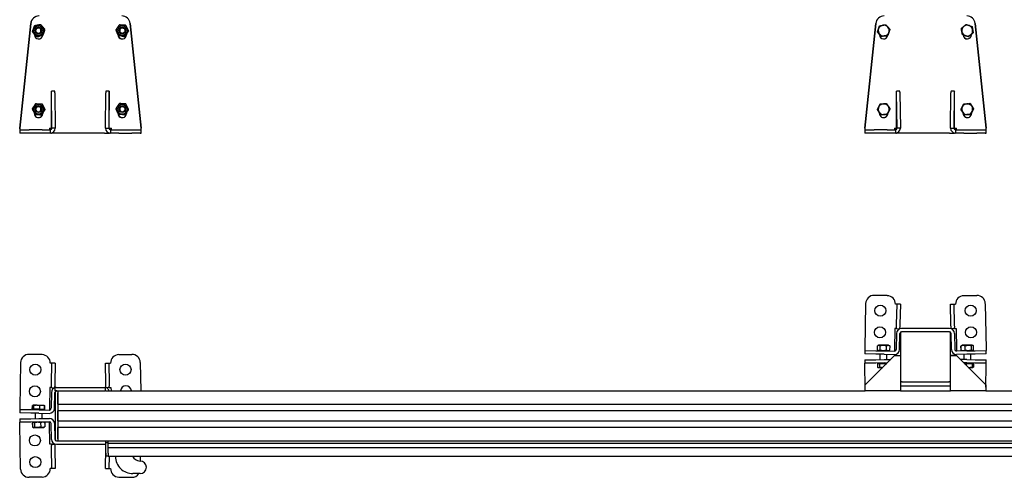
# Model space of a CAD drawing. Header units: millimetres. Extents: x 2512 to 4677, y 3159 to 6133.
# Tile 1 of 4: x 2512 to 3689, y 3159 to 3706. Entities that reach past the tile are written whole.
import ezdxf

# ---------------------------------------------------------------- set-up
doc = ezdxf.new("R2010")
doc.units = ezdxf.units.MM
doc.header["$LTSCALE"] = 25
doc.layers.add('VISIBILE', color=7, linetype='Continuous', lineweight=30)

msp = doc.modelspace()

# ---------------------------------------------------------------- linework, layer by layer
at = {"layer": 'VISIBILE'}
for p, q in [((2511.8, 3576.3), (2525, 3701.4)), ((2525, 3701.4), (2511.9, 3576.3)), ((2529.4, 3698.5), (2529.5, 3698.5)), ((2536.8, 3700), (2536.9, 3700)), ((2631.1, 3699.6), (2631, 3699.6)), ((2638.6, 3699.1), (2638.5, 3699.1)), ((2656.9, 3576.3), (2643.7, 3701.4)), ((2643.8, 3701.4), (2657, 3576.3)), ((3521.8, 3576.3), (3535, 3701.4)), ((3535, 3701.4), (3521.9, 3576.3)), ((3537, 3691.4), (3539.5, 3698.5)), ((3539.5, 3698.5), (3546.9, 3699.9)), ((3539.5, 3698.5), (3539.6, 3698.5)), ((3546.9, 3699.9), (3546.9, 3699.9)), ((3643, 3700.2), (3643, 3700.2)), ((3643, 3700.2), (3650.1, 3697.7)), ((3650.1, 3697.7), (3650, 3697.7)), ((3650.1, 3697.7), (3651.5, 3690.3)), ((3666.9, 3576.3), (3653.7, 3701.4)), ((3653.8, 3701.4), (3667, 3576.3)), ((2527.1, 3691.4), (2527.1, 3691.4)), ((2529.4, 3687.8), (2529.4, 3688.7)), ((2529.4, 3688.6), (2529.8, 3688.2)), ((2532, 3685.7), (2532.1, 3685.7)), ((2532.6, 3685.8), (2533, 3685.5)), ((2533, 3685.5), (2536, 3686.5)), ((2533, 3685.5), (2533.1, 3685.5)), ((2629.4, 3687.8), (2629.4, 3688.1)), ((2629.5, 3687.9), (2629.5, 3687.8)), ((2629.5, 3687.2), (2629.9, 3687.1)), ((2633.6, 3686.4), (2636.9, 3685.8)), ((2636.9, 3685.8), (2636.8, 3685.8)), ((2636.9, 3685.8), (2637.2, 3686.1)), ((2637.7, 3686.1), (2637.6, 3686.1)), ((2639.4, 3688.6), (2639.4, 3687.8)), ((2641.9, 3692.3), (2641.8, 3692.3)), ((3537, 3691.4), (3537.1, 3691.4)), ((3541.9, 3685.8), (3537, 3691.4)), ((3539.4, 3687.8), (3539.4, 3688.7)), ((3541.1, 3686.1), (3541.2, 3686.1)), ((3541.9, 3685.8), (3542, 3685.8)), ((3548.6, 3686.6), (3548.7, 3686.6)), ((3651.5, 3690.3), (3645.7, 3685.5)), ((3645.7, 3685.5), (3645.7, 3685.5)), ((3649.4, 3688.6), (3649.4, 3687.8)), ((3651.5, 3690.3), (3651.4, 3690.3)), ((2549.9, 3576.3), (2549.9, 3620.3)), ((2553.9, 3620.3), (2549.9, 3620.3)), ((2549.9, 3620.3), (2549.9, 3620.3)), ((2550.4, 3576.3), (2549.9, 3618.3)), ((2553.9, 3618.3), (2554.4, 3576.3)), ((2614.4, 3576.3), (2614.8, 3618.3)), ((2618.9, 3620.3), (2614.9, 3620.3)), ((2618.8, 3618.3), (2618.4, 3576.3)), ((2618.9, 3576.3), (2618.9, 3620.3)), ((2618.9, 3620.3), (2618.9, 3620.3)), ((3559.9, 3576.3), (3559.9, 3620.3)), ((3563.9, 3620.3), (3559.9, 3620.3)), ((3559.9, 3620.3), (3559.9, 3620.3)), ((3560.4, 3576.3), (3559.9, 3618.3)), ((3563.9, 3618.3), (3564.4, 3576.3)), ((3624.4, 3576.3), (3624.8, 3618.3)), ((3628.9, 3620.3), (3624.9, 3620.3)), ((3628.8, 3618.3), (3628.4, 3576.3)), ((3628.9, 3576.3), (3628.9, 3620.3)), ((3628.9, 3620.3), (3628.9, 3620.3)), ((2531, 3605.5), (2531.1, 3605.5)), ((2631.1, 3605.6), (2631, 3605.6)), ((2638.6, 3605.1), (2638.5, 3605.1)), ((3536.9, 3598.3), (3540.2, 3605.1)), ((3540.2, 3605.1), (3547.7, 3605.6)), ((3540.2, 3605.1), (3540.3, 3605.1)), ((3547.7, 3605.6), (3547.8, 3605.6)), ((3647.7, 3605.6), (3647.6, 3605.6)), ((3647.7, 3605.6), (3651.9, 3599.4)), ((2526.9, 3599.2), (2527, 3599.2)), ((2529.4, 3593.8), (2529.4, 3594.4)), ((2529.4, 3594.3), (2530.2, 3592.6)), ((2530.2, 3592.6), (2530.3, 3592.6)), ((2530.3, 3592.5), (2530.4, 3592.5)), ((2534, 3592.4), (2537.7, 3592.1)), ((2537.7, 3592.1), (2537.7, 3592.2)), ((2537.7, 3592.1), (2537.8, 3592.1)), ((2537.8, 3592.2), (2537.9, 3592.2)), ((2539.3, 3593.8), (2539.3, 3594.3)), ((2539.4, 3594.4), (2539.4, 3593.8)), ((2629.4, 3593.8), (2629.4, 3594.1)), ((2629.5, 3593.9), (2629.5, 3593.8)), ((2637.7, 3592.1), (2637.6, 3592.1)), ((2637.7, 3592.1), (2638.6, 3593.4)), ((2637.7, 3592.1), (2637.7, 3592.1)), ((2637.7, 3592.1), (2637.7, 3592.1)), ((2639.4, 3594.6), (2639.4, 3593.8)), ((2641.9, 3598.3), (2641.8, 3598.3)), ((3536.9, 3598.3), (3537, 3598.3)), ((3541.1, 3592.1), (3536.9, 3598.3)), ((3539.4, 3593.8), (3539.4, 3594.6)), ((3541.1, 3592.1), (3541.2, 3592.1)), ((3549.3, 3593.8), (3549.3, 3593.9)), ((3549.4, 3594.1), (3549.4, 3593.8)), ((3639.4, 3593.8), (3639.4, 3594.5)), ((3639.5, 3594.4), (3639.5, 3593.8)), ((3641, 3592.2), (3640.9, 3592.2)), ((3641.1, 3592.1), (3641, 3592.1)), ((3648.6, 3592.6), (3641.1, 3592.1)), ((3648.6, 3592.6), (3648.5, 3592.6)), ((3651.9, 3599.4), (3648.6, 3592.6)), ((3649.4, 3594.3), (3649.4, 3593.8)), ((3651.9, 3599.4), (3651.8, 3599.4)), ((2511.8, 3576.3), (2511.9, 3576.3)), ((2512.9, 3574.3), (2511.9, 3574.3)), ((2512.9, 3570.3), (2511.9, 3570.3)), ((2512.9, 3574.3), (2523, 3574.3)), ((2523, 3570.3), (2512.9, 3570.3)), ((2538.5, 3574.3), (2523, 3574.3)), ((2538.5, 3570.3), (2523, 3570.3)), ((2538.5, 3574.3), (2548.4, 3574.3)), ((2548.4, 3570.3), (2538.5, 3570.3)), ((2547.4, 3576.3), (2549.4, 3576.3)), ((2548.4, 3574.3), (2548.4, 3570.3)), ((2549.4, 3576.3), (2549.4, 3575.1)), ((2549.4, 3570.4), (2549.4, 3570.3)), ((2549.4, 3570.3), (2549.8, 3570.3)), ((2555.8, 3570.3), (2549.8, 3570.3)), ((2549.9, 3576.3), (2549.9, 3576.3)), ((2554.4, 3576.3), (2550.4, 3576.3)), ((2613, 3570.3), (2555.8, 3570.3)), ((2613, 3570.3), (2619, 3570.3)), ((2614.4, 3576.3), (2618.4, 3576.3)), ((2618.9, 3576.3), (2618.9, 3576.3)), ((2619.4, 3570.3), (2619, 3570.3)), ((2619.4, 3575.1), (2619.4, 3576.3)), ((2619.4, 3576.3), (2621.4, 3576.3)), ((2619.4, 3570.3), (2619.4, 3570.4)), ((2620.4, 3574.3), (2630.2, 3574.3)), ((2620.4, 3574.3), (2620.4, 3570.3)), ((2630.2, 3570.3), (2620.4, 3570.3)), ((2630.2, 3574.3), (2645.7, 3574.3)), ((2630.2, 3570.3), (2645.7, 3570.3)), ((2645.7, 3574.3), (2655.9, 3574.3)), ((2655.9, 3570.3), (2645.7, 3570.3)), ((2655.9, 3574.3), (2656.9, 3574.3)), ((2655.9, 3570.3), (2656.9, 3570.3)), ((2656.9, 3576.3), (2657, 3576.3)), ((3521.8, 3576.3), (3521.9, 3576.3)), ((3522.9, 3574.3), (3521.9, 3574.3)), ((3522.9, 3570.3), (3521.9, 3570.3)), ((3522.9, 3574.3), (3533, 3574.3)), ((3533, 3570.3), (3522.9, 3570.3)), ((3548.5, 3574.3), (3533, 3574.3)), ((3548.5, 3570.3), (3533, 3570.3)), ((3548.5, 3574.3), (3558.4, 3574.3)), ((3558.4, 3570.3), (3548.5, 3570.3)), ((3557.4, 3576.3), (3559.4, 3576.3)), ((3558.4, 3574.3), (3558.4, 3570.3)), ((3559.4, 3576.3), (3559.4, 3575.1)), ((3559.4, 3570.4), (3559.4, 3570.3)), ((3559.4, 3570.3), (3559.8, 3570.3)), ((3565.8, 3570.3), (3559.8, 3570.3)), ((3559.9, 3576.3), (3559.9, 3576.3)), ((3564.4, 3576.3), (3560.4, 3576.3)), ((3623, 3570.3), (3565.8, 3570.3)), ((3623, 3570.3), (3629, 3570.3)), ((3624.4, 3576.3), (3628.4, 3576.3)), ((3628.9, 3576.3), (3628.9, 3576.3)), ((3629.4, 3570.3), (3629, 3570.3)), ((3629.4, 3575.1), (3629.4, 3576.3)), ((3629.4, 3576.3), (3631.4, 3576.3)), ((3629.4, 3570.3), (3629.4, 3570.4)), ((3630.4, 3574.3), (3640.2, 3574.3)), ((3630.4, 3574.3), (3630.4, 3570.3)), ((3640.2, 3570.3), (3630.4, 3570.3)), ((3640.2, 3574.3), (3655.7, 3574.3)), ((3640.2, 3570.3), (3655.7, 3570.3)), ((3655.7, 3574.3), (3665.9, 3574.3)), ((3665.9, 3570.3), (3655.7, 3570.3)), ((3665.9, 3574.3), (3666.9, 3574.3)), ((3665.9, 3570.3), (3666.9, 3570.3)), ((3666.9, 3576.3), (3667, 3576.3)), ((3522.9, 3366.3), (3521.9, 3312.4)), ((3548.5, 3375.9), (3533, 3376.2)), ((3560.4, 3365.7), (3558.4, 3365.7)), ((3558.4, 3365.7), (3558.4, 3365.7)), ((3558.4, 3365.7), (3558.4, 3365.7)), ((3558.4, 3365.7), (3558.4, 3365.7)), ((3559.9, 3341.4), (3560.4, 3365.7)), ((3564.4, 3365.6), (3560.4, 3365.7)), ((3564.4, 3365.6), (3563.9, 3341.4)), ((3624.4, 3365.6), (3628.4, 3365.7)), ((3624.8, 3341.4), (3624.4, 3365.6)), ((3628.4, 3365.7), (3628.8, 3341.4)), ((3628.4, 3365.7), (3630.4, 3365.7)), ((3630.4, 3365.7), (3630.4, 3365.7)), ((3630.4, 3365.7), (3630.4, 3365.7)), ((3630.4, 3365.7), (3630.4, 3365.7)), ((3640.2, 3375.9), (3655.7, 3376.2)), ((3665.9, 3366.3), (3666.9, 3312.4)), ((3557.9, 3336.7), (3557.4, 3311.7)), ((3559.9, 3336.7), (3557.9, 3336.7)), ((3557.9, 3336.7), (3557.9, 3336.7)), ((3557.9, 3336.7), (3557.9, 3336.7)), ((3557.9, 3336.7), (3557.9, 3336.7)), ((3559.8, 3330.8), (3559.4, 3311.7)), ((3559.9, 3338), (3559.9, 3341.4)), ((3559.9, 3336.5), (3559.9, 3338)), ((3559.9, 3336.5), (3563.9, 3336.4)), ((3563.4, 3311.6), (3563.8, 3330.7)), ((3563.9, 3341.4), (3563.9, 3337.9)), ((3563.9, 3336.4), (3563.9, 3337.9)), ((3564.4, 3330.7), (3564.4, 3304.2)), ((3623, 3336.7), (3565.8, 3336.7)), ((3566.4, 3332.7), (3565.8, 3332.7)), ((3622.4, 3332.7), (3566.4, 3332.7)), ((3623, 3332.7), (3622.4, 3332.7)), ((3624.4, 3304.2), (3624.4, 3330.7)), ((3624.9, 3337.9), (3624.8, 3341.4)), ((3624.9, 3336.4), (3624.9, 3337.9)), ((3628.9, 3336.5), (3624.9, 3336.4)), ((3625.4, 3311.6), (3625, 3330.7)), ((3628.8, 3341.4), (3628.9, 3338)), ((3628.9, 3336.5), (3628.9, 3338)), ((3628.9, 3336.7), (3630.9, 3336.7)), ((3629, 3330.8), (3629.4, 3311.7)), ((3630.9, 3336.7), (3630.9, 3336.7)), ((3630.9, 3336.7), (3630.9, 3336.7)), ((3630.9, 3336.7), (3630.9, 3336.7)), ((3630.9, 3336.7), (3631.4, 3311.7)), ((3521.9, 3310.4), (3521.8, 3306.4)), ((3521.9, 3312.4), (3521.9, 3310.4)), ((3521.9, 3310.4), (3535, 3310.1)), ((3535, 3310.1), (3545, 3309.9)), ((3536.9, 3311.1), (3537, 3315.9)), ((3538.6, 3310.1), (3537.2, 3310.9)), ((3538.7, 3316.9), (3537.3, 3316.1)), ((3550.3, 3316.7), (3538.7, 3316.9)), ((3540.2, 3311), (3540.3, 3315.8)), ((3545, 3309.9), (3557.4, 3309.7)), ((3547.7, 3310.9), (3547.8, 3315.7)), ((3550.2, 3309.9), (3551.6, 3310.7)), ((3550.3, 3316.7), (3551.7, 3315.8)), ((3551.9, 3310.8), (3552, 3315.6)), ((3557.4, 3311.7), (3557.4, 3309.7)), ((3631.4, 3311.7), (3631.4, 3309.7)), ((3643.8, 3309.9), (3631.4, 3309.7)), ((3636.9, 3310.8), (3636.8, 3315.6)), ((3637, 3310.8), (3636.9, 3315.6)), ((3637.4, 3316), (3637, 3315.8)), ((3637.5, 3310.5), (3637.1, 3310.7)), ((3638.5, 3316.7), (3637.4, 3316)), ((3638.6, 3309.9), (3637.5, 3310.5)), ((3650.1, 3316.9), (3638.5, 3316.7)), ((3642, 3310.9), (3641.9, 3315.7)), ((3643.8, 3309.9), (3653.7, 3310.1)), ((3649.3, 3311), (3649.3, 3315.9)), ((3650.1, 3316.9), (3651.1, 3316.3)), ((3650.2, 3310.1), (3651.2, 3310.7)), ((3651.1, 3316.3), (3651.6, 3316)), ((3651.2, 3310.7), (3651.7, 3311)), ((3651.7, 3311.1), (3651.7, 3315.9)), ((3651.9, 3311.1), (3651.8, 3315.9)), ((3653.7, 3310.1), (3666.9, 3310.4)), ((3666.9, 3312.4), (3666.9, 3310.4)), ((3667, 3306.4), (3666.9, 3310.4)), ((2512.9, 3295.8), (2511.9, 3241.9)), ((2538.5, 3305.4), (2523, 3305.7)), ((2550.4, 3295.2), (2548.4, 3295.2)), ((2548.4, 3295.2), (2548.4, 3295.2)), ((2548.4, 3295.2), (2548.4, 3295.2)), ((2548.4, 3295.2), (2548.4, 3295.2)), ((2549.9, 3270.9), (2550.4, 3295.2)), ((2554.4, 3295.1), (2550.4, 3295.2)), ((2554.4, 3295.1), (2553.9, 3270.9)), ((2614.4, 3295.1), (2618.4, 3295.2)), ((2614.8, 3270.9), (2614.4, 3295.1)), ((2618.4, 3295.2), (2618.8, 3270.9)), ((2618.4, 3295.2), (2620.4, 3295.2)), ((2620.4, 3295.2), (2620.4, 3295.2)), ((2620.4, 3295.2), (2620.4, 3295.2)), ((2620.4, 3295.2), (2620.4, 3295.2)), ((2630.2, 3305.4), (2645.7, 3305.7)), ((2655.9, 3295.8), (2656.5, 3262.2)), ((3535, 3306.1), (3521.8, 3306.4)), ((3521.8, 3299), (3535, 3299.3)), ((3521.8, 3299), (3521.9, 3295)), ((3535, 3295.3), (3521.9, 3295)), ((3521.9, 3293), (3521.9, 3295)), ((3522.4, 3269.2), (3557.4, 3304.2)), ((3544.9, 3306), (3535, 3306.1)), ((3535, 3299.3), (3544.9, 3299.4)), ((3545, 3295.4), (3535, 3295.3)), ((3538.6, 3294.7), (3538.6, 3295.3)), ((3540.3, 3299.4), (3540.2, 3306)), ((3544.9, 3306), (3557.3, 3305.7)), ((3544.9, 3299.4), (3552.8, 3299.6)), ((3545, 3295.4), (3548.7, 3295.5)), ((3548.3, 3299.5), (3548.2, 3305.9)), ((3557.4, 3304.2), (3564.4, 3304.2)), ((3564.4, 3304.2), (3564.4, 3262.2)), ((3631.4, 3304.2), (3624.4, 3304.2)), ((3624.4, 3304.2), (3631.4, 3304.2)), ((3624.4, 3262.2), (3624.4, 3304.2)), ((3631.4, 3304.2), (3666.4, 3269.2)), ((3631.4, 3304.2), (3666.4, 3269.2)), ((3643.9, 3306), (3631.5, 3305.7)), ((3643.9, 3299.4), (3636, 3299.6)), ((3643.8, 3295.4), (3640.1, 3295.5)), ((3640.5, 3299.5), (3640.6, 3305.9)), ((3653.7, 3295.3), (3643.8, 3295.4)), ((3653.8, 3306.1), (3643.9, 3306)), ((3643.9, 3299.4), (3653.8, 3299.3)), ((3648.5, 3299.4), (3648.6, 3306)), ((3650.2, 3294.7), (3650.2, 3295.3)), ((3666.9, 3295), (3653.7, 3295.3)), ((3667, 3306.4), (3653.8, 3306.1)), ((3653.8, 3299.3), (3667, 3299)), ((3666.9, 3295), (3667, 3299)), ((3666.9, 3293), (3666.9, 3295)), ((3522.4, 3266.6), (3521.9, 3293)), ((3536.9, 3294.7), (3537, 3290.6)), ((3536.9, 3294.7), (3537, 3294.7)), ((3537, 3294.7), (3537.1, 3290.6)), ((3537, 3294.7), (3539.5, 3294.7)), ((3537.6, 3290.2), (3537.2, 3290.4)), ((3538, 3290), (3537.6, 3290.2)), ((3538, 3290), (3538.3, 3290)), ((3538.3, 3290), (3543.3, 3290.1)), ((3539.5, 3294.7), (3546.9, 3294.9)), ((3539.5, 3294.7), (3539.6, 3290.6)), ((3543.3, 3290.1), (3543.3, 3290.1)), ((3546.9, 3294.9), (3548.1, 3294.9)), ((3546.9, 3294.9), (3546.9, 3293.7)), ((3640.7, 3294.9), (3643, 3294.9)), ((3643, 3294.9), (3643, 3292.6)), ((3643, 3294.9), (3650.1, 3294.7)), ((3645.5, 3290.1), (3646.5, 3290.1)), ((3646.5, 3290.1), (3650.7, 3290)), ((3650.1, 3294.7), (3650, 3290.6)), ((3650.1, 3294.7), (3651.5, 3294.7)), ((3650.7, 3290), (3650.8, 3290)), ((3650.8, 3290), (3650.9, 3290.1)), ((3650.9, 3290.1), (3651.5, 3290.4)), ((3651.5, 3294.7), (3651.4, 3290.6)), ((3651.5, 3294.7), (3651.9, 3294.7)), ((3651.9, 3294.7), (3651.8, 3290.6)), ((3666.4, 3266.6), (3666.9, 3293)), ((3565.4, 3272.7), (3564.4, 3272.7)), ((3566.4, 3272.7), (3565.4, 3272.7)), ((3566.4, 3272.7), (3622.4, 3272.7)), ((3623.4, 3272.7), (3622.4, 3272.7)), ((3624.4, 3272.7), (3623.4, 3272.7)), ((2547.9, 3266.2), (2547.4, 3241.2)), ((2549.9, 3266.2), (2547.9, 3266.2)), ((2547.9, 3266.2), (2547.9, 3266.2)), ((2547.9, 3266.2), (2547.9, 3266.2)), ((2547.9, 3266.2), (2547.9, 3266.2)), ((2549.8, 3260.3), (2549.4, 3241.2)), ((2549.9, 3267.5), (2549.9, 3270.9)), ((2549.9, 3266), (2549.9, 3267.5)), ((2549.9, 3266), (2553.9, 3265.9)), ((2553.4, 3241.1), (2553.8, 3260.2)), ((2553.9, 3270.9), (2553.9, 3267.4)), ((2553.9, 3265.9), (2553.9, 3267.4)), ((2555.4, 3266.2), (2554.4, 3266.2)), ((2554.4, 3262.2), (2554.4, 3266.2)), ((2555.4, 3262.2), (2554.4, 3262.2)), ((2554.4, 3260.2), (2554.4, 3204.2)), ((2555.4, 3266.2), (2613.4, 3266.2)), ((2555.4, 3262.2), (2613.4, 3262.2)), ((2557.4, 3262.2), (2557.4, 3260.2)), ((2557.4, 3260.2), (2557.4, 3204.2)), ((2557.4, 3246.2), (2557.4, 3259.7)), ((2614.4, 3266.2), (2613.4, 3266.2)), ((2614.4, 3262.2), (2613.4, 3262.2)), ((2614.4, 3262.2), (2614.4, 3266.2)), ((2614.4, 3262.2), (3522.4, 3262.2)), ((2614.9, 3267.4), (2614.8, 3270.9)), ((2614.9, 3265.9), (2614.9, 3267.4)), ((2618.9, 3266), (2614.9, 3265.9)), ((2618.8, 3270.9), (2618.9, 3267.5)), ((2618.9, 3266), (2618.9, 3267.5)), ((2618.9, 3266.2), (2620.9, 3266.2)), ((2620.9, 3266.2), (2620.9, 3266.2)), ((2620.9, 3266.2), (2620.9, 3266.2)), ((2620.9, 3266.2), (2620.9, 3266.2)), ((2620.9, 3266.2), (2621, 3262.2)), ((3522.4, 3262.2), (3522.4, 3269.2)), ((3564.4, 3262.2), (3522.4, 3262.2)), ((3564.4, 3267.7), (3565.4, 3267.7)), ((3564.4, 3262.2), (3624.4, 3262.2)), ((3623.4, 3267.7), (3565.4, 3267.7)), ((3623.4, 3267.7), (3624.4, 3267.7)), ((3666.4, 3262.2), (3624.4, 3262.2)), ((3666.4, 3269.2), (3666.4, 3269.2)), ((3666.4, 3269.2), (3666.4, 3269.2)), ((3666.4, 3269.2), (3666.4, 3262.2)), ((3666.4, 3262.2), (4574.4, 3262.2)), ((2511.9, 3239.9), (2511.8, 3235.9)), ((2511.9, 3241.9), (2511.9, 3239.9)), ((2511.9, 3239.9), (2525, 3239.6)), ((2525, 3239.6), (2535, 3239.4)), ((2526.9, 3240.2), (2527, 3244.3)), ((2527.3, 3240.2), (2526.9, 3240.2)), ((2527.9, 3244.8), (2527.2, 3244.5)), ((2527.3, 3240.2), (2527.4, 3244.3)), ((2528.7, 3240.2), (2527.3, 3240.2)), ((2528, 3244.9), (2527.9, 3244.8)), ((2528.1, 3244.9), (2528, 3244.9)), ((2532.3, 3244.8), (2528.1, 3244.9)), ((2528.6, 3240.2), (2528.6, 3239.6)), ((2528.7, 3240.2), (2528.8, 3244.3)), ((2535.8, 3240), (2528.7, 3240.2)), ((2538.7, 3244.7), (2532.3, 3244.8)), ((2535, 3239.4), (2547.4, 3239.2)), ((2535.8, 3240), (2535.8, 3244.2)), ((2541.5, 3239.9), (2535.8, 3240)), ((2541, 3244.6), (2538.7, 3244.7)), ((2540.2, 3240), (2540.2, 3239.4)), ((2541, 3244.6), (2541.1, 3244.6)), ((2541.1, 3244.6), (2541.7, 3244.2)), ((2541.5, 3239.9), (2541.5, 3244.1)), ((2541.9, 3239.9), (2541.5, 3239.9)), ((2541.9, 3239.9), (2542, 3244)), ((2547.4, 3241.2), (2547.4, 3239.2)), ((2557.4, 3246.2), (4631.4, 3246.2)), ((4631.4, 3238.2), (2557.4, 3238.2)), ((2557.4, 3226.2), (2557.4, 3238.2)), ((2525, 3235.6), (2511.8, 3235.9)), ((2511.8, 3228.5), (2525, 3228.8)), ((2511.8, 3228.5), (2511.9, 3224.5)), ((2525, 3224.8), (2511.9, 3224.5)), ((2511.9, 3222.5), (2511.9, 3224.5)), ((2534.9, 3235.5), (2525, 3235.6)), ((2525, 3228.8), (2534.9, 3228.9)), ((2535, 3224.9), (2525, 3224.8)), ((2528.6, 3224.8), (2527.5, 3224.2)), ((2530.3, 3235.5), (2530.2, 3228.9)), ((2534.9, 3235.5), (2547.3, 3235.2)), ((2534.9, 3228.9), (2547.3, 3229.2)), ((2535, 3224.9), (2547.4, 3225.2)), ((2538.3, 3235.4), (2538.2, 3229)), ((2540.2, 3225), (2541.3, 3224.4)), ((2541.3, 3224.4), (2541.7, 3224.2)), ((2547.4, 3223.2), (2547.4, 3225.2)), ((2557.4, 3226.2), (4631.4, 3226.2)), ((2512.9, 3168.5), (2511.9, 3222.5)), ((2526.9, 3223.8), (2527, 3219)), ((2527.5, 3224.2), (2527.1, 3223.9)), ((2527.1, 3223.8), (2527.1, 3219)), ((2527.6, 3218.6), (2527.2, 3218.9)), ((2528.7, 3218), (2527.6, 3218.6)), ((2528.7, 3218), (2540.3, 3218.2)), ((2529.4, 3223.9), (2529.5, 3219)), ((2536.8, 3224), (2536.9, 3219.2)), ((2540.3, 3218.2), (2541.4, 3218.9)), ((2541.4, 3218.9), (2541.8, 3219.1)), ((2541.8, 3224.1), (2541.8, 3219.2)), ((2541.9, 3224.1), (2542, 3219.2)), ((2547.9, 3198.2), (2547.4, 3223.2)), ((2549.8, 3204.1), (2549.4, 3223.2)), ((2553.4, 3223.3), (2553.8, 3204.2)), ((4631.4, 3218.2), (2557.4, 3218.2)), ((2557.4, 3204.7), (2557.4, 3218.2)), ((2555.8, 3202.2), (2556.4, 3202.2)), ((2556.4, 3202.2), (2557.4, 3202.2)), ((2557.4, 3204.2), (2557.4, 3202.2)), ((2557.4, 3202.2), (4631.4, 3202.2)), ((2614.9, 3199.9), (2614.9, 3202.2)), ((2617.4, 3199.9), (2617.4, 3202.2)), ((2617.4, 3199.7), (2617.4, 3202.2)), ((2549.9, 3198.2), (2547.9, 3198.2)), ((2547.9, 3198.2), (2547.9, 3198.2)), ((2547.9, 3198.2), (2547.9, 3198.2)), ((2547.9, 3198.2), (2547.9, 3198.2)), ((2549.9, 3198.4), (2553.9, 3198.4)), ((2549.9, 3198.4), (2549.9, 3196.9)), ((2549.9, 3193.4), (2549.9, 3196.9)), ((2550.4, 3169.2), (2549.9, 3193.4)), ((2553.9, 3198.4), (2553.9, 3197)), ((2553.9, 3197), (2553.9, 3193.5)), ((2553.9, 3193.5), (2554.4, 3169.3)), ((2555.8, 3198.2), (2613, 3198.2)), ((2614.4, 3169.3), (2614.8, 3193.5)), ((2614.8, 3193.5), (2614.9, 3196.5)), ((2617.4, 3199.9), (2614.9, 3199.9)), ((2614.9, 3187.5), (2614.9, 3199.9)), ((2617.4, 3187.5), (2617.4, 3199.7)), ((2617.4, 3199.7), (4571.4, 3199.7)), ((2617.4, 3194.2), (4571.4, 3194.2)), ((2614.9, 3187.5), (2614.9, 3184.2)), ((2617.4, 3184.2), (2614.9, 3184.2)), ((2617.4, 3187.5), (2617.4, 3184.2)), ((2617.4, 3184.2), (4571.4, 3184.2)), ((2618.7, 3184.2), (2618.4, 3169.2)), ((2626.4, 3183.6), (2626.4, 3184.2)), ((2656.1, 3178.2), (2656.2, 3184.2)), ((2550.4, 3169.2), (2548.4, 3169.2)), ((2548.4, 3169.2), (2548.4, 3169.2)), ((2548.4, 3169.2), (2548.4, 3169.2)), ((2548.4, 3169.2), (2548.4, 3169.2)), ((2554.4, 3169.3), (2550.4, 3169.2)), ((2614.4, 3169.3), (2618.4, 3169.2)), ((2618.4, 3169.2), (2620.4, 3169.2)), ((2620.4, 3169.2), (2620.4, 3169.2)), ((2620.4, 3169.2), (2620.4, 3169.2)), ((2620.4, 3169.2), (2620.4, 3169.2)), ((2538.5, 3159), (2523, 3158.7)), ((2630.2, 3159), (2645.7, 3158.7)), ((2655.7, 3163.2), (2647, 3163.2))]:
    msp.add_line(p, q, dxfattribs=at)
for centre in [(3540.5, 3358), (3648.3, 3358), (3540, 3332), (3648.8, 3332), (2530.5, 3287.5), (2638.3, 3287.5), (2530, 3261.5), (2530, 3202.8), (2530.5, 3176.9)]:
    msp.add_circle(centre, 6.6, dxfattribs=at)
for centre, radius, start, end in [((3532.9, 3366.2), 10, 89, 179), ((3548.4, 3365.9), 10, 359.0573, 89), ((3640.4, 3365.9), 10, 91, 180.9427), ((3655.9, 3366.2), 10, 1, 91), ((3565.8, 3330.7), 6, 90, 179), ((3565.8, 3330.7), 2, 90, 179), ((3566.4, 3330.7), 2, 90, 180), ((3622.4, 3330.7), 2, 0, 90), ((3623, 3330.7), 6, 1, 90), ((3623, 3330.7), 2, 1, 90), ((3557.4, 3311.7), 6, 269, 359), ((3557.4, 3311.7), 2, 269, 359), ((3631.4, 3311.7), 6, 181, 271), ((3631.4, 3311.7), 2, 181, 271), ((2522.9, 3295.7), 10, 89, 179), ((2538.4, 3295.4), 10, 359.0573, 89), ((2630.4, 3295.4), 10, 91, 180.9427), ((2645.9, 3295.7), 10, 1, 91), ((3566.4, 3274.7), 2, 180, 270), ((3565.8, 3274.7), 2, 226.9452, 270), ((3622.4, 3274.7), 2, 270, 0), ((3623, 3274.7), 2, 270, 313.0548), ((2555.8, 3260.2), 6, 103.1538, 179), ((2555.8, 3260.2), 2, 90, 179), ((2556.4, 3260.2), 2, 90, 180), ((2613, 3260.2), 6, 19.4712, 76.8474), ((2638.8, 3261.5), 6.6, 5.6917, 174.3083), ((2547.4, 3241.2), 6, 269, 359), ((2547.4, 3241.2), 2, 269, 359), ((2547.4, 3223.2), 6, 1, 91), ((2547.4, 3223.2), 2, 1, 91), ((2555.8, 3204.2), 6, 181, 270), ((2555.8, 3204.2), 2, 181, 270), ((2556.4, 3204.2), 2, 180, 270), ((2613, 3204.2), 6, 270, 288.1134), ((2646.8, 3183.6), 20.4, 180, 270.6265), ((2655.7, 3188.2), 10, 203.5985, 269.9591), ((2655.7, 3170.7), 7.5, 270, 89.9591), ((2522.9, 3168.7), 10, 181, 271), ((2538.4, 3169), 10, 271, 0.9427), ((2630.4, 3169), 10, 179.0573, 269), ((2645.9, 3168.7), 10, 269, 326.4299), ((2647, 3162.2), 1, 90, 90.6265)]:
    msp.add_arc(centre, radius, start, end, dxfattribs=at)
for centre, major_axis, ratio, start_param, end_param in [((2535, 3700.3), (0, 10), 0.999848, 0, 1.466077), ((2534.9, 3700.3), (0, 10), 0.999848, 0, 1.466077), ((2633.8, 3700.3), (0, 10), 0.999848, 4.817109, 6.283185), ((2633.9, 3700.3), (0, 10), 0.999848, 4.817109, 6.283185), ((3545, 3700.3), (0, 10), 0.999848, 0, 1.466077), ((3544.9, 3700.3), (0, 10), 0.999848, 0, 1.466077), ((3643.8, 3700.3), (0, 10), 0.999848, 4.817109, 6.283185), ((3643.9, 3700.3), (0, 10), 0.999848, 4.817109, 6.283185), ((2534, 3692.8), (0, 3.23), 0.999848, 3.013883, 6.410895), ((2634.7, 3692.8), (0, -3.23), 0.999848, 3.013883, 6.410895), ((3544.5, 3692.8), (0, 6.5), 0.999848, 0.188217, 1.235415), ((3544.5, 3692.8), (0, 6.5), 0.999848, 5.424205, 6.471403), ((3544.5, 3692.8), (0, 6.5), 0.999848, 4.377008, 5.424205), ((3644.3, 3692.8), (0, -6.5), 0.999848, 3.847652, 4.89485), ((3644.3, 3692.8), (0, 6.5), 0.999848, 5.942047, 6.989245), ((3644.3, 3692.8), (0, 6.5), 0.999848, 4.89485, 5.942047), ((2534.4, 3687.8), (0, -5), 0.999848, 4.712389, 7.72404), ((2534.3, 3687.8), (0, -5), 0.999848, 0.006982, 1.437905), ((2634.4, 3687.8), (0, -5), 0.999848, 4.712389, 7.853982), ((2634.5, 3687.8), (0, -5), 0.999848, 4.712389, 6.276203), ((3544.5, 3692.8), (0, -6.5), 0.999848, 4.377008, 5.424205), ((3544.4, 3687.8), (0, -5), 0.999848, 4.712389, 7.715678), ((3544.5, 3692.8), (0, -6.5), 0.999848, 5.424205, 6.471403), ((3544.3, 3687.8), (0, -5), 0.999848, 0.006982, 1.429718), ((3544.5, 3692.8), (0, -6.5), 0.999848, 0.188217, 1.235415), ((3644.3, 3692.8), (0, -6.5), 0.999848, 4.89485, 5.942047), ((3644.4, 3687.8), (0, -5), 0.999848, 4.743164, 7.853982), ((3644.5, 3687.8), (0, -5), 0.999848, 4.748205, 6.276203), ((3644.3, 3692.8), (0, -6.5), 0.999848, 5.942047, 6.989245), ((3644.3, 3692.8), (0, 6.5), 0.999848, 3.847652, 4.89485), ((2549.9, 3616.3), (0, 4), 0.017452, 5.235988, 6.283185), ((2553.9, 3616.3), (0, 4), 0.017452, 5.235988, 6.283185), ((2614.9, 3616.3), (0, 4), 0.017452, 0, 1.047198), ((2618.9, 3616.3), (0, 4), 0.017452, 0, 1.047198), ((3559.9, 3616.3), (0, 4), 0.017452, 5.235988, 6.283185), ((3563.9, 3616.3), (0, 4), 0.017452, 5.235988, 6.283185), ((3624.9, 3616.3), (0, 4), 0.017452, 0, 1.047198), ((3628.9, 3616.3), (0, 4), 0.017452, 0, 1.047198), ((2534, 3598.8), (0, 3.23), 0.999848, 3.013883, 6.410895), ((2634.7, 3598.8), (0, -3.23), 0.999848, 3.013883, 6.410895), ((3544.5, 3598.8), (0, -6.5), 0.999848, 4.257177, 5.304375), ((3544.5, 3598.8), (0, 6.5), 0.999848, 0.068387, 1.115585), ((3544.5, 3598.8), (0, 6.5), 0.999848, 5.304375, 6.351572), ((3544.5, 3598.8), (0, 6.5), 0.999848, 4.257177, 5.304375), ((3644.3, 3598.8), (0, -6.5), 0.999848, 4.257177, 5.304375), ((3644.3, 3598.8), (0, 6.5), 0.999848, 0.068387, 1.115585), ((3644.3, 3598.8), (0, 6.5), 0.999848, 5.304375, 6.351572), ((3644.3, 3598.8), (0, 6.5), 0.999848, 4.257177, 5.304375), ((2534.4, 3593.8), (0, -5), 0.999848, 4.712389, 7.853982), ((2534.3, 3593.8), (0, -5), 0.999848, 0.006982, 1.570796), ((2634.4, 3593.8), (0, -5), 0.999848, 4.712389, 7.853982), ((2634.5, 3593.8), (0, -5), 0.999848, 4.712389, 6.276203), ((3544.5, 3598.8), (0, -6.5), 0.999848, 5.304375, 6.351572), ((3544.4, 3593.8), (0, -5), 0.999848, 4.712389, 7.853982), ((3544.3, 3593.8), (0, -5), 0.999848, 0.006982, 1.570796), ((3544.5, 3598.8), (0, -6.5), 0.999848, 0.068387, 1.115585), ((3644.3, 3598.8), (0, -6.5), 0.999848, 5.304375, 6.351572), ((3644.4, 3593.8), (0, -5), 0.999848, 4.712389, 7.853982), ((3644.5, 3593.8), (0, -5), 0.999848, 4.712389, 6.276203), ((3644.3, 3598.8), (0, -6.5), 0.999848, 0.068387, 1.115585), ((2511.9, 3576.3), (0, -6), 0.017452, 4.712389, 6.283185), ((2511.9, 3576.3), (0, -2), 0.017452, 4.712389, 6.283185), ((2547.4, 3576.3), (0, -2), 0.017452, 4.712389, 6.283185), ((2547.9, 3576.3), (0, -2), 0.999848, 0, 1.570796), ((2548.4, 3576.3), (0, -6), 0.999848, 0.000254, 1.570796), ((2548.4, 3576.3), (0, -2), 0.999848, 0, 1.570796), ((2620.4, 3576.3), (0, -6), 0.999848, 4.712389, 6.282931), ((2620.4, 3576.3), (0, -2), 0.999848, 4.712389, 6.283185), ((2620.9, 3576.3), (0, -2), 0.999848, 4.712389, 6.283185), ((2621.4, 3576.3), (0, -2), 0.017452, 0, 1.570796), ((2656.9, 3576.3), (0, -6), 0.017452, 0, 1.570796), ((2656.9, 3576.3), (0, -2), 0.017452, 0, 1.570796), ((3521.9, 3576.3), (0, -6), 0.017452, 4.712389, 6.283185), ((3521.9, 3576.3), (0, -2), 0.017452, 4.712389, 6.283185), ((3557.4, 3576.3), (0, -2), 0.017452, 4.712389, 6.283185), ((3557.9, 3576.3), (0, -2), 0.999848, 0, 1.570796), ((3558.4, 3576.3), (0, -6), 0.999848, 0.000254, 1.570796), ((3558.4, 3576.3), (0, -2), 0.999848, 0, 1.570796), ((3630.4, 3576.3), (0, -6), 0.999848, 4.712389, 6.282931), ((3630.4, 3576.3), (0, -2), 0.999848, 4.712389, 6.283185), ((3630.9, 3576.3), (0, -2), 0.999848, 4.712389, 6.283185), ((3631.4, 3576.3), (0, -2), 0.017452, 0, 1.570796), ((3666.9, 3576.3), (0, -6), 0.017452, 0, 1.570796), ((3666.9, 3576.3), (0, -2), 0.017452, 0, 1.570796)]:
    msp.add_ellipse(centre, major_axis=major_axis, ratio=ratio, start_param=start_param, end_param=end_param, dxfattribs=at)
for centre, major_axis in [((2534.5, 3692.8), (0, -5.8)), ((2534.5, 3692.8), (0, -4)), ((2534.5, 3692.8), (0, -3.32)), ((2634.3, 3692.8), (0, -5.8)), ((2634.3, 3692.8), (0, -4)), ((2634.3, 3692.8), (0, -3.32)), ((2534.5, 3598.8), (0, -5.8)), ((2534.5, 3598.8), (0, -4)), ((2534.5, 3598.8), (0, -3.32)), ((2634.3, 3598.8), (0, -5.8)), ((2634.3, 3598.8), (0, -4)), ((2634.3, 3598.8), (0, -3.32))]:
    msp.add_ellipse(centre, major_axis=major_axis, ratio=0.999848, dxfattribs=at)
for points, weights in [([(2529.4, 3698.5), (2528.2, 3694.9), (2527.1, 3691.4)], [1, 1.15470053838, 1]), ([(2527.1, 3691.4), (2528.3, 3694.9), (2529.5, 3698.5)], [1, 1.15470053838, 1]), ([(2536.8, 3700), (2533.1, 3699.2), (2529.4, 3698.5)], [1, 1.15470053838, 1]), ([(2529.5, 3698.5), (2533.2, 3699.2), (2536.9, 3700)], [1, 1.15470053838, 1]), ([(2536.9, 3700), (2539.4, 3697.1), (2541.8, 3694.3)], [1, 1.15470053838, 1]), ([(2626.8, 3693.4), (2628.9, 3696.5), (2631, 3699.6)], [1, 1.15470053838, 1]), ([(2631, 3699.6), (2634.7, 3699.3), (2638.5, 3699.1)], [1, 1.15470053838, 1]), ([(2638.6, 3699.1), (2634.8, 3699.3), (2631.1, 3699.6)], [1, 1.15470053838, 1]), ([(2638.5, 3699.1), (2640.1, 3695.7), (2641.8, 3692.3)], [1, 1.15470053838, 1]), ([(2641.9, 3692.3), (2640.2, 3695.7), (2638.6, 3699.1)], [1, 1.15470053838, 1]), ([(3538.3, 3695), (3538.9, 3696.6), (3539.6, 3698.5)], [1, 1.0379548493, 1]), ([(3539.6, 3698.5), (3541.6, 3698.9), (3543.3, 3699.2)], [1, 1.0379548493, 1]), ([(3543.3, 3699.2), (3545, 3699.6), (3546.9, 3699.9)], [1, 1.0379548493, 1]), ([(3546.9, 3699.9), (3548.3, 3698.4), (3549.4, 3697.1)], [1, 1.0379548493, 1]), ([(3549.4, 3697.1), (3550.5, 3695.8), (3551.8, 3694.2)], [1, 1.0379548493, 1]), ([(3637.2, 3695.4), (3638.8, 3696.7), (3640.1, 3697.8)], [1, 1.0379548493, 1]), ([(3637.9, 3691.7), (3637.6, 3693.4), (3637.2, 3695.4)], [1, 1.0379548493, 1]), ([(3640.1, 3697.8), (3641.4, 3698.9), (3643, 3700.2)], [1, 1.0379548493, 1]), ([(3643, 3700.2), (3644.8, 3699.6), (3646.5, 3699)], [1, 1.0379548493, 1]), ([(3646.5, 3699), (3648.1, 3698.4), (3650, 3697.7)], [1, 1.0379548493, 1]), ([(3650, 3697.7), (3650.4, 3695.7), (3650.7, 3694)], [1, 1.0379548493, 1]), ([(2527.1, 3691.4), (2529.5, 3688.5), (2532, 3685.7)], [1, 1.15470053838, 1]), ([(2532.1, 3685.7), (2529.6, 3688.5), (2527.1, 3691.4)], [1, 1.15470053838, 1]), ([(2539.5, 3687.2), (2535.8, 3686.5), (2532.1, 3685.7)], [1, 1.15470053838, 1]), ([(2533.1, 3685.5), (2534.8, 3686), (2536.2, 3686.6)], [1, 1.0328283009, 1.00886821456]), ([(2541.8, 3694.3), (2540.7, 3690.8), (2539.5, 3687.2)], [1, 1.15470053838, 1]), ([(2630.1, 3686.6), (2628.4, 3690), (2626.8, 3693.4)], [1, 1.15470053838, 1]), ([(2629.5, 3687.1), (2629.7, 3687.1), (2629.9, 3687.1)], [1.00190401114, 1.00520673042, 1.00787056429]), ([(2637.6, 3686.1), (2633.8, 3686.4), (2630.1, 3686.6)], [1, 1.15470053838, 1]), ([(2633.5, 3686.4), (2635, 3686.1), (2636.8, 3685.8)], [1.00750451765, 1.03373297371, 1]), ([(2641.8, 3692.3), (2639.7, 3689.2), (2637.6, 3686.1)], [1, 1.15470053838, 1]), ([(2637.7, 3686.1), (2639.8, 3689.2), (2641.9, 3692.3)], [1, 1.15470053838, 1]), ([(3537.1, 3691.4), (3537.8, 3693.3), (3538.3, 3695)], [1, 1.0379548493, 1]), ([(3539.6, 3688.6), (3538.4, 3689.9), (3537.1, 3691.4)], [1, 1.0379548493, 1]), ([(3541.1, 3686.1), (3540.2, 3687.5), (3539.4, 3688.6)], [1, 1.06201317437, 1.07430921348]), ([(3542, 3685.8), (3540.7, 3687.3), (3539.6, 3688.6)], [1, 1.0379548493, 1]), ([(3541.6, 3686.1), (3541.4, 3686.1), (3541.1, 3686.1)], [1.01716641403, 1.00912096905, 1]), ([(3541.2, 3686.1), (3541.4, 3686.1), (3541.6, 3686.1)], [1, 1.00755345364, 1.01436929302]), ([(3545.7, 3686.5), (3544, 3686.1), (3542, 3685.8)], [1, 1.0379548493, 1]), ([(3545.3, 3686.4), (3546.9, 3686.5), (3548.7, 3686.6)], [1.07652562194, 1.06936361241, 1]), ([(3548.6, 3686.6), (3546.9, 3686.5), (3545.4, 3686.4)], [1, 1.0657509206, 1.07561084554]), ([(3549.4, 3687.2), (3547.4, 3686.8), (3545.7, 3686.5)], [1, 1.0379548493, 1]), ([(3548.8, 3687.1), (3548.7, 3686.8), (3548.6, 3686.6)], [1.01675800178, 1.00888985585, 1]), ([(3548.7, 3686.6), (3548.8, 3686.8), (3548.9, 3687.1)], [1, 1.00928225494, 1.01745061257]), ([(3550.6, 3690.7), (3550, 3689.1), (3549.4, 3687.2)], [1, 1.0379548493, 1]), ([(3551.8, 3694.2), (3551.2, 3692.3), (3550.6, 3690.7)], [1, 1.0379548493, 1]), ([(3638.6, 3688), (3638.2, 3690), (3637.9, 3691.7)], [1, 1.0379548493, 1]), ([(3642.1, 3686.7), (3640.5, 3687.3), (3638.6, 3688)], [1, 1.0379548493, 1]), ([(3645.7, 3685.5), (3643.8, 3686.1), (3642.1, 3686.7)], [1, 1.0379548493, 1]), ([(3648.5, 3687.9), (3647.2, 3686.8), (3645.7, 3685.5)], [1, 1.0379548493, 1]), ([(3651.4, 3690.3), (3649.8, 3689), (3648.5, 3687.9)], [1, 1.0379548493, 1]), ([(3650.7, 3694), (3651, 3692.3), (3651.4, 3690.3)], [1, 1.0379548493, 1]), ([(2531, 3605.5), (2528.9, 3602.4), (2526.9, 3599.2)], [1, 1.15470053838, 1]), ([(2527, 3599.2), (2529.1, 3602.4), (2531.1, 3605.5)], [1, 1.15470053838, 1]), ([(2531.1, 3605.5), (2534.8, 3605.3), (2538.6, 3605.1)], [1, 1.15470053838, 1]), ([(2538.6, 3605.1), (2540.3, 3601.8), (2542, 3598.5)], [1, 1.15470053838, 1]), ([(2626.8, 3599.4), (2628.9, 3602.5), (2631, 3605.6)], [1, 1.15470053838, 1]), ([(2631, 3605.6), (2634.7, 3605.3), (2638.5, 3605.1)], [1, 1.15470053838, 1]), ([(2638.6, 3605.1), (2634.8, 3605.3), (2631.1, 3605.6)], [1, 1.15470053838, 1]), ([(2638.5, 3605.1), (2640.1, 3601.7), (2641.8, 3598.3)], [1, 1.15470053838, 1]), ([(2641.9, 3598.3), (2640.2, 3601.7), (2638.6, 3605.1)], [1, 1.15470053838, 1]), ([(3537, 3598.3), (3537.9, 3600.1), (3538.6, 3601.7)], [1, 1.0379548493, 1]), ([(3538.6, 3601.7), (3539.4, 3603.3), (3540.3, 3605.1)], [1, 1.0379548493, 1]), ([(3540.3, 3605.1), (3542.3, 3605.2), (3544, 3605.3)], [1, 1.0379548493, 1]), ([(3544, 3605.3), (3545.8, 3605.4), (3547.8, 3605.6)], [1, 1.0379548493, 1]), ([(3547.8, 3605.6), (3548.9, 3603.9), (3549.9, 3602.5)], [1, 1.0379548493, 1]), ([(3549.9, 3602.5), (3550.8, 3601), (3552, 3599.4)], [1, 1.0379548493, 1]), ([(3636.8, 3598.3), (3637.7, 3600.1), (3638.5, 3601.7)], [1, 1.0379548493, 1]), ([(3638.5, 3601.7), (3639.2, 3603.3), (3640.1, 3605.1)], [1, 1.0379548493, 1]), ([(3640.1, 3605.1), (3642.1, 3605.2), (3643.9, 3605.3)], [1, 1.0379548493, 1]), ([(3643.9, 3605.3), (3645.6, 3605.4), (3647.6, 3605.6)], [1, 1.0379548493, 1]), ([(3647.6, 3605.6), (3648.7, 3603.9), (3649.7, 3602.5)], [1, 1.0379548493, 1]), ([(3649.7, 3602.5), (3650.7, 3601), (3651.8, 3599.4)], [1, 1.0379548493, 1]), ([(2526.9, 3599.2), (2528.6, 3595.9), (2530.3, 3592.5)], [1, 1.15470053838, 1]), ([(2530.4, 3592.5), (2528.7, 3595.9), (2527, 3599.2)], [1, 1.15470053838, 1]), ([(2530.3, 3592.5), (2534.1, 3592.4), (2537.8, 3592.2)], [1, 1.15470053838, 1]), ([(2537.9, 3592.2), (2534.2, 3592.4), (2530.4, 3592.5)], [1, 1.15470053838, 1]), ([(2537.8, 3592.1), (2537.8, 3592.1), (2537.8, 3592.2)], [1, 1.00064946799, 1.00127670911]), ([(2542, 3598.5), (2540, 3595.3), (2537.9, 3592.2)], [1, 1.15470053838, 1]), ([(2630.1, 3592.6), (2628.4, 3596), (2626.8, 3599.4)], [1, 1.15470053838, 1]), ([(2637.6, 3592.1), (2633.8, 3592.4), (2630.1, 3592.6)], [1, 1.15470053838, 1]), ([(2641.8, 3598.3), (2639.7, 3595.2), (2637.6, 3592.1)], [1, 1.15470053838, 1]), ([(2637.7, 3592.1), (2639.8, 3595.2), (2641.9, 3598.3)], [1, 1.15470053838, 1]), ([(3539.1, 3595.2), (3538.1, 3596.7), (3537, 3598.3)], [1, 1.0379548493, 1]), ([(3541.2, 3592.1), (3540.1, 3593.8), (3539.1, 3595.2)], [1, 1.0379548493, 1]), ([(3544.9, 3592.4), (3543.2, 3592.2), (3541.2, 3592.1)], [1, 1.0379548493, 1]), ([(3548.7, 3592.6), (3546.7, 3592.5), (3544.9, 3592.4)], [1, 1.0379548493, 1]), ([(3550.3, 3596), (3549.6, 3594.4), (3548.7, 3592.6)], [1, 1.0379548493, 1]), ([(3552, 3599.4), (3551.1, 3597.5), (3550.3, 3596)], [1, 1.0379548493, 1]), ([(3638.9, 3595.2), (3637.9, 3596.7), (3636.8, 3598.3)], [1, 1.0379548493, 1]), ([(3641, 3592.1), (3639.9, 3593.8), (3638.9, 3595.2)], [1, 1.0379548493, 1]), ([(3639.5, 3594.3), (3640.1, 3593.3), (3640.9, 3592.2)], [1.06873989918, 1.05154301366, 1]), ([(3641, 3592.2), (3640.9, 3592.3), (3640.8, 3592.5)], [1, 1.00716200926, 1.0136608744]), ([(3644.7, 3592.4), (3643, 3592.2), (3641, 3592.1)], [1, 1.0379548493, 1]), ([(3641, 3592.2), (3641, 3592.2), (3641, 3592.2)], [1.00041416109, 1.00020735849, 1]), ([(3648.5, 3592.6), (3646.5, 3592.5), (3644.7, 3592.4)], [1, 1.0379548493, 1]), ([(3648.5, 3592.5), (3646.5, 3592.4), (3644.8, 3592.4)], [1, 1.07639063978, 1.07733836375]), ([(3650.1, 3596), (3649.4, 3594.4), (3648.5, 3592.6)], [1, 1.0379548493, 1]), ([(3648.5, 3592.6), (3648.5, 3592.6), (3648.5, 3592.5)], [1.00265091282, 1.00133701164, 1]), ([(3651.8, 3599.4), (3650.9, 3597.5), (3650.1, 3596)], [1, 1.0379548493, 1]), ([(3536.9, 3311.1), (3538.5, 3310), (3540.2, 3311)], [1, 1.15470053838, 1]), ([(3540.3, 3315.8), (3538.7, 3317), (3537, 3315.9)], [1, 1.15470053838, 1]), ([(3540.2, 3311), (3543.9, 3309.9), (3547.7, 3310.9)], [1, 1.15470053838, 1]), ([(3547.8, 3315.7), (3544.1, 3316.9), (3540.3, 3315.8)], [1, 1.15470053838, 1]), ([(3547.7, 3310.9), (3549.8, 3309.8), (3551.9, 3310.8)], [1, 1.15470053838, 1]), ([(3552, 3315.6), (3549.9, 3316.8), (3547.8, 3315.7)], [1, 1.15470053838, 1]), ([(3551.9, 3310.8), (3551.8, 3310.7), (3551.6, 3310.7)], [1, 1.0104874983, 1.01955305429]), ([(3551.7, 3315.8), (3551.9, 3315.7), (3552, 3315.6)], [1.01955305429, 1.0104874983, 1]), ([(3637.3, 3315.9), (3637, 3315.8), (3636.8, 3315.6)], [1.03350778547, 1.01911601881, 1]), ([(3641.9, 3315.7), (3639.4, 3316.8), (3636.9, 3315.6)], [1, 1.15470053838, 1]), ([(3636.9, 3315.6), (3637.2, 3315.9), (3637.4, 3316)], [1, 1.03023121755, 1.04864700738]), ([(3636.9, 3310.8), (3637.1, 3310.7), (3637.4, 3310.6)], [1, 1.01911601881, 1.03350778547]), ([(3637, 3310.8), (3639.5, 3309.8), (3642, 3310.9)], [1, 1.15470053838, 1]), ([(3637.5, 3310.5), (3637.3, 3310.6), (3637, 3310.8)], [1.04864700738, 1.03023121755, 1]), ([(3649.3, 3315.9), (3645.6, 3316.9), (3641.9, 3315.7)], [1, 1.15470053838, 1]), ([(3642, 3310.9), (3645.7, 3309.9), (3649.3, 3311)], [1, 1.15470053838, 1]), ([(3651.7, 3315.9), (3650.4, 3317), (3649.3, 3315.9)], [1, 1.15470053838, 1]), ([(3649.3, 3311), (3650.6, 3310), (3651.7, 3311.1)], [1, 1.15470053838, 1]), ([(3651.8, 3315.9), (3651.6, 3316), (3651.5, 3316.1)], [1, 1.01141940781, 1.02115294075]), ([(3651.5, 3310.9), (3651.7, 3311), (3651.9, 3311.1)], [1.02115294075, 1.01141940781, 1]), ([(3651.6, 3316), (3651.7, 3316), (3651.8, 3315.9)], [1.01487167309, 1.00783238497, 1]), ([(3651.9, 3311.1), (3651.8, 3311), (3651.7, 3311)], [1, 1.00783238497, 1.01487167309]), ([(3537, 3290.6), (3537.2, 3290.4), (3537.4, 3290.3)], [1, 1.0098571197, 1.01459432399]), ([(3537.1, 3290.6), (3537.8, 3290), (3538.3, 3290)], [1, 1.0379548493, 1]), ([(3538.3, 3290), (3538.9, 3290), (3539.6, 3290.6)], [1, 1.0379548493, 1]), ([(3539.6, 3290.6), (3541.6, 3290.1), (3543.3, 3290.1)], [1, 1.0379548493, 1]), ([(3543.3, 3290.1), (3543.3, 3290.1), (3543.3, 3290.1)], [1, 1.00045226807, 1.00089375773]), ([(3645.4, 3290.2), (3646, 3290.1), (3646.5, 3290.1)], [1.01629722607, 1.01184557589, 1]), ([(3646.5, 3290.1), (3648.1, 3290.1), (3650, 3290.6)], [1, 1.0379548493, 1]), ([(3650, 3290.6), (3650.4, 3290), (3650.7, 3290)], [1, 1.0379548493, 1]), ([(3650.7, 3290), (3651, 3290), (3651.4, 3290.6)], [1, 1.0379548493, 1]), ([(3651.2, 3290.3), (3651.5, 3290.4), (3651.8, 3290.6)], [1.01515636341, 1.01046191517, 1]), ([(3651.8, 3290.6), (3651.7, 3290.5), (3651.5, 3290.4)], [1, 1.00531406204, 1.00914007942]), ([(2527.6, 3244.6), (2527.3, 3244.5), (2527, 3244.3)], [1.01515636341, 1.01046191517, 1]), ([(2527, 3244.3), (2527.1, 3244.4), (2527.2, 3244.5)], [1, 1.00531406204, 1.00914007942]), ([(2528.1, 3244.9), (2527.8, 3244.9), (2527.4, 3244.3)], [1, 1.0379548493, 1]), ([(2528.8, 3244.3), (2528.4, 3244.9), (2528.1, 3244.9)], [1, 1.0379548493, 1]), ([(2532.3, 3244.8), (2530.7, 3244.8), (2528.8, 3244.3)], [1, 1.0379548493, 1]), ([(2535.8, 3244.2), (2533.9, 3244.8), (2532.3, 3244.8)], [1, 1.0379548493, 1]), ([(2538.7, 3244.7), (2537.4, 3244.7), (2535.8, 3244.2)], [1, 1.0379548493, 1]), ([(2541.5, 3244.1), (2540, 3244.7), (2538.7, 3244.7)], [1, 1.0379548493, 1]), ([(2541.1, 3244.6), (2541.3, 3244.5), (2541.5, 3244.1)], [1.01686285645, 1.02531217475, 1]), ([(2542, 3244), (2541.6, 3244.3), (2541.3, 3244.4)], [1, 1.01552065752, 1.01834776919]), ([(2529.4, 3223.9), (2528.2, 3224.9), (2527.1, 3223.8)], [1, 1.15470053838, 1]), ([(2536.8, 3224), (2533.1, 3225), (2529.4, 3223.9)], [1, 1.15470053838, 1]), ([(2541.8, 3224.1), (2539.3, 3225.1), (2536.8, 3224)], [1, 1.15470053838, 1]), ([(2541.3, 3224.4), (2541.5, 3224.3), (2541.8, 3224.1)], [1.04864700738, 1.03023121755, 1]), ([(2527.2, 3224), (2527.1, 3223.9), (2526.9, 3223.8)], [1.02115294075, 1.01141940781, 1]), ([(2526.9, 3223.8), (2527, 3223.9), (2527.1, 3223.9)], [1, 1.00783238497, 1.01487167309]), ([(2527.2, 3218.9), (2527.1, 3218.9), (2527, 3219)], [1.01487167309, 1.00783238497, 1]), ([(2527, 3219), (2527.2, 3218.9), (2527.3, 3218.8)], [1, 1.01141940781, 1.02115294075]), ([(2527.1, 3219), (2528.3, 3217.9), (2529.5, 3219)], [1, 1.15470053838, 1]), ([(2529.5, 3219), (2533.2, 3218), (2536.9, 3219.2)], [1, 1.15470053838, 1]), ([(2536.9, 3219.2), (2539.4, 3218.1), (2541.8, 3219.2)], [1, 1.15470053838, 1]), ([(2541.9, 3224.1), (2541.7, 3224.2), (2541.4, 3224.3)], [1, 1.01911601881, 1.03350778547]), ([(2541.8, 3219.2), (2541.6, 3219), (2541.4, 3218.9)], [1, 1.03023121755, 1.04864700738]), ([(2541.5, 3219), (2541.7, 3219.1), (2542, 3219.2)], [1.03350778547, 1.01911601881, 1])]:
    msp.add_rational_spline(points, weights, degree=2, dxfattribs=at)

doc.saveas('drawing.dxf')
